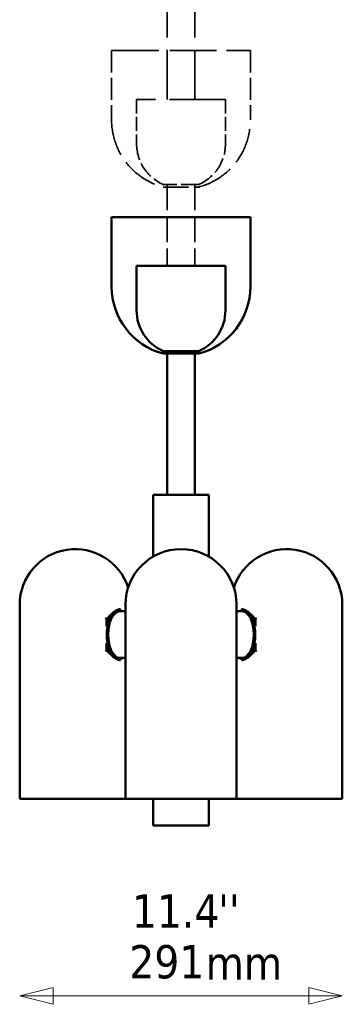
# Model space of a CAD drawing. Header units: millimetres. Extents: x 563 to 2732, y 83 to 2094.
# Tile 72 of 74: x 1455 to 1745, y 322 to 1209. Entities that reach past the tile are written whole.
import ezdxf

# ---------------------------------------------------------------- set-up
doc = ezdxf.new("R2010")
doc.units = ezdxf.units.MM
doc.header["$LTSCALE"] = 10
doc.linetypes.add('DASHED', pattern=[0.2068, 0.1655, -0.0413])
for name, color, linetype, lineweight in [('Symbol (ISO)', 7, 'Continuous', 25), ('Widoczne (ISO)', 7, 'Continuous', 50), ('Wymiar (ISO)', 7, 'Continuous', 25)]:
    doc.layers.add(name, color=color, linetype=linetype, lineweight=lineweight)
doc.styles.add('Tekst notatki (ISO)', font='tahoma.ttf')

msp = doc.modelspace()

# ---------------------------------------------------------------- linework, layer by layer
at = {"layer": 'Widoczne (ISO)', "linetype": 'DASHED', "lineweight": 35, "ltscale": 26.999443}
for p, q in [((1587.48, 1137.15), (1587.48, 1360.49)), ((1612.48, 1137.15), (1612.48, 1360.49))]:
    msp.add_line(p, q, dxfattribs=at)
at = {"layer": 'Widoczne (ISO)', "linetype": 'DASHED', "lineweight": 35, "ltscale": 25.388874}
msp.add_line((1537.48, 1181.15), (1662.48, 1181.15), dxfattribs=at)
at = {"layer": 'Widoczne (ISO)', "linetype": 'DASHED', "lineweight": 35, "ltscale": 11.898498}
for p, q in [((1537.48, 1181.15), (1537.48, 1118.65)), ((1662.48, 1181.15), (1662.48, 1118.65))]:
    msp.add_line(p, q, dxfattribs=at)
at = {"layer": 'Widoczne (ISO)', "linetype": 'DASHED', "lineweight": 35, "ltscale": 24.519987}
msp.add_line((1539.48, 1181.15), (1660.48, 1181.15), dxfattribs=at)
at = {"layer": 'Widoczne (ISO)', "linetype": 'DASHED', "lineweight": 35, "ltscale": 30.382908}
msp.add_line((1639.98, 1137.15), (1559.98, 1137.15), dxfattribs=at)
at = {"layer": 'Widoczne (ISO)', "linetype": 'DASHED', "lineweight": 35, "ltscale": 7.615002}
for p, q in [((1559.98, 1137.15), (1559.98, 1097.15)), ((1639.98, 1137.15), (1639.98, 1097.15))]:
    msp.add_line(p, q, dxfattribs=at)
at = {"layer": 'Widoczne (ISO)', "linetype": 'DASHED', "lineweight": 35, "ltscale": 9.56932}
msp.add_line((1615.98, 1060.49), (1583.98, 1060.49), dxfattribs=at)
at = {"layer": 'Widoczne (ISO)', "linetype": 'DASHED', "lineweight": 35, "ltscale": 13.676178}
msp.add_line((1583.98, 1058.23), (1615.98, 1058.23), dxfattribs=at)
at = {"layer": 'Widoczne (ISO)', "linetype": 'DASHED', "lineweight": 35, "ltscale": 13.962074}
for p, q in [((1587.48, 1060.49), (1587.48, 987.15)), ((1612.48, 1060.49), (1612.48, 987.15))]:
    msp.add_line(p, q, dxfattribs=at)
at = {"layer": 'Widoczne (ISO)'}
for p, q in [((1537.48, 1031.15), (1662.48, 1031.15)), ((1537.48, 1031.15), (1537.48, 968.65)), ((1539.48, 1031.15), (1660.48, 1031.15)), ((1662.48, 1031.15), (1662.48, 968.65)), ((1639.98, 987.15), (1559.98, 987.15)), ((1559.98, 987.15), (1559.98, 947.15)), ((1639.98, 987.15), (1639.98, 947.15)), ((1615.98, 910.49), (1583.98, 910.49)), ((1583.98, 908.23), (1615.98, 908.23)), ((1454.72, 507.15), (1454.72, 682.15)), ((1544.12, 677.15), (1542.98, 677.15)), ((1549.98, 676.15), (1544.94, 676.15)), ((1549.98, 507.15), (1549.98, 682.15)), ((1649.98, 507.15), (1649.98, 682.15)), ((1649.98, 676.15), (1655.01, 676.15)), ((1655.83, 677.15), (1656.97, 677.15)), ((1745.23, 507.15), (1745.23, 682.15)), ((1533.01, 662.78), (1533.01, 668.88)), ((1666.94, 668.88), (1666.94, 662.78)), ((1533.01, 641.42), (1533.01, 647.52)), ((1666.94, 647.52), (1666.94, 641.42)), ((1544.12, 633.15), (1542.98, 633.15)), ((1549.98, 634.15), (1544.94, 634.15)), ((1649.98, 634.15), (1655.01, 634.15)), ((1655.83, 633.15), (1656.97, 633.15)), ((1454.72, 507.15), (1549.98, 507.15)), ((1549.98, 507.15), (1649.98, 507.15)), ((1649.98, 507.15), (1745.23, 507.15))]:
    msp.add_line(p, q, dxfattribs=at)
at = {"layer": 'Widoczne (ISO)', "linetype": 'Continuous', "lineweight": 50}
for p, q in [((1587.48, 910.49), (1587.48, 781.15)), ((1612.48, 910.49), (1612.48, 781.15)), ((1624.98, 781.15), (1574.98, 781.15)), ((1574.98, 781.15), (1574.98, 777.15)), ((1624.98, 781.15), (1624.98, 777.15)), ((1574.98, 725.45), (1574.98, 777.15)), ((1624.98, 725.45), (1624.98, 777.15)), ((1574.98, 487.15), (1574.98, 507.15)), ((1624.98, 487.15), (1624.98, 507.15)), ((1574.98, 483.15), (1574.98, 487.15)), ((1574.98, 483.15), (1624.98, 483.15)), ((1624.98, 483.15), (1624.98, 487.15))]:
    msp.add_line(p, q, dxfattribs=at)
at = {"layer": 'Widoczne (ISO)', "linetype": 'DASHED', "lineweight": 35, "ltscale": 19.824623}
for start, end in [(180, 255.16715), (284.83285, 0)]:
    msp.add_arc((1599.98, 1118.65), 62.5, start, end, dxfattribs=at)
at = {"layer": 'Widoczne (ISO)', "linetype": 'DASHED', "lineweight": 35, "ltscale": 8.827931}
for start, end in [(180, 246.42182), (293.57818, 0)]:
    msp.add_arc((1599.98, 1097.15), 40, start, end, dxfattribs=at)
at = {"layer": 'Widoczne (ISO)'}
for centre, radius, start, end in [((1599.98, 968.65), 62.5, 180, 255.16715), ((1599.98, 968.65), 62.5, 284.83285, 0), ((1599.98, 947.15), 40, 180, 246.42182), ((1599.98, 947.15), 40, 293.57818, 0), ((1504.72, 682.15), 50, 17.71384, 180), ((1599.98, 682.15), 50, 0, 180), ((1695.23, 682.15), 50, 0, 162.28616)]:
    msp.add_arc(centre, radius, start, end, dxfattribs=at)
for centre, major_axis, start_param, end_param in [((1544.12, 655.15), (0, -22), 2.838927, 6.585851), ((1544.94, 655.15), (0, -21), 3.141593, 6.283185), ((1655.83, 655.15), (0, 22), 2.838927, 6.585851), ((1655.01, 655.15), (0, 21), 3.141593, 6.283185), ((1542.82, 655.15), (0, 22), 0.81693, 1.102394), ((1657.13, 655.15), (0, -22), 2.039198, 2.324663), ((1542.82, 655.15), (0, 22), 2.039198, 2.324663), ((1657.13, 655.15), (0, -22), 0.81693, 1.102394)]:
    msp.add_ellipse(centre, major_axis=major_axis, ratio=0.5, start_param=start_param, end_param=end_param, dxfattribs=at)
for points, knots in [([(1533.83, 669.79), (1534.61, 670.85), (1535.46, 671.84), (1537.18, 673.63), (1538.07, 674.43), (1539.83, 675.82), (1540.7, 676.4), (1542.34, 677.32), (1543.1, 677.65), (1544.44, 678.07), (1545, 678.15), (1545.42, 678.15)], [14.343072, 14.343072, 14.343072, 14.343072, 14.814806, 14.814806, 15.286541, 15.286541, 15.758276, 15.758276, 16.23001, 16.23001, 16.701745, 16.701745, 16.701745, 16.701745]), ([(1654.53, 678.15), (1654.95, 678.15), (1655.52, 678.07), (1656.85, 677.65), (1657.62, 677.32), (1659.25, 676.4), (1660.12, 675.82), (1661.88, 674.43), (1662.77, 673.63), (1664.5, 671.84), (1665.34, 670.85), (1666.13, 669.79)], [16.701745, 16.701745, 16.701745, 16.701745, 17.173476, 17.173476, 17.645207, 17.645207, 18.116937, 18.116937, 18.588668, 18.588668, 19.060399, 19.060399, 19.060399, 19.060399]), ([(1532.1, 670.22), (1532.1, 670.22), (1532.11, 670.22), (1532.26, 670.09), (1532.39, 669.96), (1532.63, 669.71), (1532.73, 669.58), (1532.94, 669.26), (1533.01, 669.06), (1533.01, 668.88)], [-0.3410419, -0.3410419, -0.3410419, -0.3410419, -0.3402517, -0.3402517, -0.2741746, -0.2741746, -0.2082186, -0.2082186, -0.1014583, -0.1014583, -0.1014583, -0.1014583]), ([(1666.94, 668.88), (1666.94, 669), (1666.98, 669.13), (1667.11, 669.42), (1667.21, 669.58), (1667.49, 669.9), (1667.65, 670.06), (1667.85, 670.22), (1667.85, 670.22), (1667.85, 670.22)], [-0.2395443, -0.2395443, -0.2395443, -0.2395443, -0.166625, -0.166625, -0.0833873, -0.0833873, 0, 0, 0.0007924, 0.0007924, 0.0007924, 0.0007924]), ([(1533.01, 641.42), (1533.01, 641.29), (1532.98, 641.16), (1532.85, 640.87), (1532.74, 640.72), (1532.46, 640.4), (1532.3, 640.24), (1532.11, 640.08), (1532.1, 640.07), (1532.1, 640.07)], [-0.2395443, -0.2395443, -0.2395443, -0.2395443, -0.166625, -0.166625, -0.0833873, -0.0833873, 0, 0, 0.0007924, 0.0007924, 0.0007924, 0.0007924]), ([(1545.42, 632.15), (1545, 632.15), (1544.44, 632.23), (1543.1, 632.64), (1542.34, 632.98), (1540.7, 633.9), (1539.83, 634.48), (1538.07, 635.87), (1537.18, 636.67), (1535.46, 638.45), (1534.61, 639.44), (1533.83, 640.5)], [16.701745, 16.701745, 16.701745, 16.701745, 17.173476, 17.173476, 17.645207, 17.645207, 18.116937, 18.116937, 18.588668, 18.588668, 19.060399, 19.060399, 19.060399, 19.060399]), ([(1666.13, 640.5), (1665.34, 639.44), (1664.5, 638.45), (1662.77, 636.67), (1661.88, 635.87), (1660.12, 634.48), (1659.25, 633.9), (1657.62, 632.98), (1656.85, 632.64), (1655.52, 632.23), (1654.95, 632.15), (1654.53, 632.15)], [14.343072, 14.343072, 14.343072, 14.343072, 14.814806, 14.814806, 15.286541, 15.286541, 15.758276, 15.758276, 16.23001, 16.23001, 16.701745, 16.701745, 16.701745, 16.701745]), ([(1667.85, 640.07), (1667.85, 640.07), (1667.85, 640.08), (1667.69, 640.21), (1667.56, 640.33), (1667.32, 640.59), (1667.22, 640.71), (1667.01, 641.04), (1666.94, 641.23), (1666.94, 641.42)], [-0.3410419, -0.3410419, -0.3410419, -0.3410419, -0.3402517, -0.3402517, -0.2741746, -0.2741746, -0.2082186, -0.2082186, -0.1014583, -0.1014583, -0.1014583, -0.1014583])]:
    msp.add_open_spline(points, degree=3, knots=knots, dxfattribs=at)
at = {"layer": 'Wymiar (ISO)', "lineweight": 18}
for p, q in [((1484.72, 337.25), (1454.72, 329.75)), ((1484.72, 322.25), (1484.72, 337.25)), ((1745.23, 329.75), (1715.23, 337.25)), ((1715.23, 337.25), (1715.23, 322.25)), ((1484.72, 329.75), (1454.72, 329.75)), ((1454.72, 329.75), (1484.72, 322.25)), ((1484.72, 329.75), (1715.23, 329.75)), ((1715.23, 329.75), (1745.23, 329.75)), ((1715.23, 322.25), (1745.23, 329.75))]:
    msp.add_line(p, q, dxfattribs=at)
at = {"layer": 'Wymiar (ISO)', "lineweight": 18, "flags": 128}
for points in [[(1484.72, 337.25), (1454.72, 329.75), (1484.72, 322.25), (1484.72, 337.25)], [(1715.23, 322.25), (1745.23, 329.75), (1715.23, 337.25), (1715.23, 322.25)]]:
    msp.add_lwpolyline(points, dxfattribs=at)
at = {"layer": 'Wymiar (ISO)'}
for points in [[(1484.72, 337.25), (1454.72, 329.75), (1484.72, 322.25), (1484.72, 337.25)], [(1715.23, 322.25), (1745.23, 329.75), (1715.23, 337.25), (1715.23, 322.25)]]:
    msp.add_solid(points, dxfattribs=at)

# ---------------------------------------------------------------- texts
at = {"layer": 'Symbol (ISO)', "insert": (1622.13, 374.34), "char_height": 30, "width": 69.2869, "attachment_point": 1, "style": 'Tekst notatki (ISO)'}
msp.add_mtext('\\fTahoma|b0|i0;mm', dxfattribs=at)
at = {"layer": 'Wymiar (ISO)', "char_height": 30, "attachment_point": 7, "style": 'Tekst notatki (ISO)'}
for s, insert in [('11.4', (1555.74, 391.23)), ("''", (1633.38, 391.23)), ('291', (1553.42, 344.99))]:
    msp.add_mtext(s, dxfattribs=dict(at, insert=insert))

doc.saveas('drawing.dxf')
